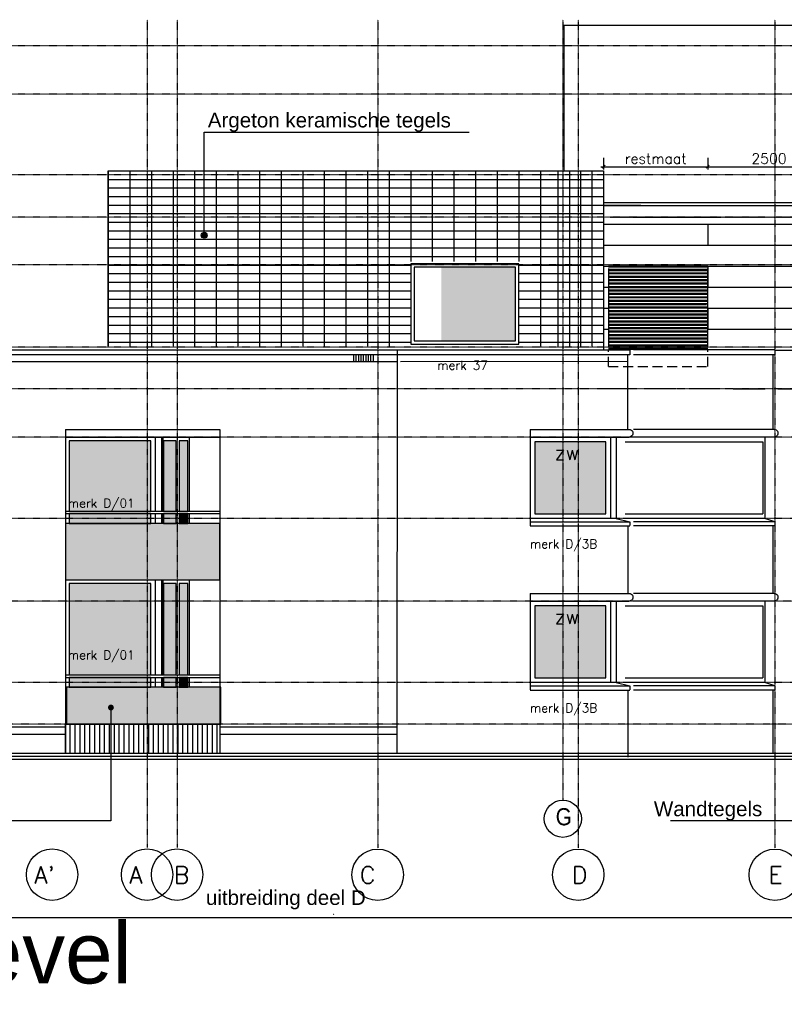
# Model space of a CAD drawing. Extents: x -541908 to 43837, y -41121 to 66863.
# Tile 20 of 41: x -349339 to -333734, y -41121 to -21014. Entities that reach past the tile are written whole.
import ezdxf

# ---------------------------------------------------------------- set-up
doc = ezdxf.new("R2010")
doc.units = 0
doc.header["$LTSCALE"] = 10
doc.header["$MEASUREMENT"] = 0
doc.header["$PDMODE"] = 3
doc.header["$PDSIZE"] = 0.1
for name, pattern in [('DASHDOT', [1, 0.5, -0.25, 0, -0.25]), ('DASHDOT2', [0.5, 0.25, -0.125, 0, -0.125]), ('DASHED', [0.75, 0.5, -0.25]), ('DD1', [2.66667, 1.66667, -0.5, 0, -0.5])]:
    doc.linetypes.add(name, pattern=pattern)
doc.layers.get('0').update_dxf_attribs({"linetype": 'CONTINUOUS'})
doc.layers.get('DEFPOINTS').update_dxf_attribs({"linetype": 'CONTINUOUS'})
for name, color, linetype in [('_MATERIAAL_GEVELS', 3, 'CONTINUOUS'), ('A--L$1A-_RASTER_NR_02', 21, 'CONTINUOUS'), ('A--L$1A-_RASTER_NR_10', 171, 'CONTINUOUS'), ('A--L$7A-_STRAMIEN', 1, 'DASHDOT'), ('A--L$7A1-_STRAMIEN', 1, 'CONTINUOUS'), ('A--L$7A3-_STRAMIEN', 3, 'CONTINUOUS'), ('A--L01G1_ACEER', 1, 'CONTINUOUS'), ('A--L07GC8_STRAMIEN', 8, 'DASHDOT2'), ('A--L21A2_ISOLATIE', 1, 'CONTINUOUS'), ('A--L21D3_BUITENWAND', 3, 'CONTINUOUS'), ('A--L21G1_BUITENWAND', 1, 'CONTINUOUS'), ('A--L21G2_BUITENWAND', 2, 'CONTINUOUS'), ('A--L21G3_BUITENWAND', 3, 'CONTINUOUS'), ('A--L31--', 2, 'CONTINUOUS'), ('A--L31A1_BUITENKOZIJN', 1, 'CONTINUOUS'), ('A--L31G2_BUITENKOZIJN', 2, 'CONTINUOUS'), ('A--M$1A-_F123-', 1, 'CONTINUOUS'), ('A--T$1A-35_TEKST', 3, 'CONTINUOUS'), ('A--T$7A8-_STRAMIEN', 8, 'DASHDOT'), ('A--T01A-70_TEKST', 5, 'CONTINUOUS'), ('NIEUWE_INDELING', 2, 'CONTINUOUS'), ('STRAMIEN', 1, 'DD1'), ('TEKST_KOZIJNMERK', 2, 'CONTINUOUS')]:
    doc.layers.add(name, color=color, linetype=linetype)
doc.styles.add('ALFA-0_25', font='ROMANS')
doc.styles.add('CITYBLEU', font='txt', dxfattribs={"width": 0.9})
doc.styles.add('HIEMSTRA', font='romans.shx')
doc.styles.add('PRES100', font='ARIALBD0.TTF', dxfattribs={"height": 10})
doc.styles.add('PRES35', font='ARIALBD0.TTF', dxfattribs={"height": 3.5})
doc.dimstyles.new('1op2', dxfattribs={"dimscale": 30, "dimtxt": 2.5, "dimasz": 2, "dimexe": 2, "dimexo": 0, "dimgap": 2, "dimtad": 1, "dimdec": 0, "dimzin": 0, "dimdsep": 46, "dimtxsty": 'HIEMSTRA', "dimblk1": 'OBLIQUE', "dimblk2": 'OBLIQUE', "dimsah": 1, "dimcen": -3, "dimdle": 2, "dimclrd": 2, "dimclre": 2, "dimclrt": 3, "dimadec": 0, "dimazin": 0, "dimtfac": 1, "dimtdec": 0, "dimtofl": 0, "dimtmove": 2, "dimatfit": 3, "dimldrblk": 'OBLIQUE', "dimfxl": 1, "dimtvp": 0.833333, "dimtolj": 1, "dimtzin": 0, "dimarcsym": 0})

# ---------------------------------------------------------------- blocks, each defined once
blk = doc.blocks.new('_DotSmall')
at = {"color": 0, "linetype": 'ByBlock', "const_width": 0.5}
blk.add_lwpolyline([(-0.0625, 0, 1), (0.0625, 0, 1)], format="xyb", close=True, dxfattribs=at)
blk = doc.blocks.new('_OBLIQUE')
at = {"color": 0, "linetype": 'ByBlock'}
blk.add_line((-0.5, -0.5), (0.5, 0.5), dxfattribs=at)
blk = doc.blocks.new('*D46')
at = {"layer": 'A--M$1A-_F123-', "color": 2, "linetype": 'Continuous', "lineweight": -2}
for p, q in [((-355204, -38440), (-355204, -39406)), ((-330661, -38440), (-330661, -39406)), ((-355264, -39346), (-330601, -39346))]:
    blk.add_line(p, q, dxfattribs=at)
at = {"layer": 'DEFPOINTS', "color": 0, "linetype": 'Continuous'}
for p in [(-355204, -38440), (-330661, -38440), (-330661, -39346)]:
    blk.add_point(p, dxfattribs=at)
at = {"layer": 'A--M$1A-_F123-', "color": 2, "linetype": 'Continuous', "lineweight": -2, "xscale": 300, "yscale": 300, "zscale": 300}
blk.add_blockref('_OBLIQUE', (-330661, -39346), dxfattribs=at)
at = {"layer": 'A--M$1A-_F123-', "color": 2, "linetype": 'Continuous', "lineweight": -2, "xscale": 300, "yscale": 300, "zscale": 300, "rotation": 180}
blk.add_blockref('_DotSmall', (-355204, -39346), dxfattribs=at)
at = {"layer": 'A--M$1A-_F123-', "color": 3, "linetype": 'Continuous', "insert": (-342933, -39248), "char_height": 75, "attachment_point": 5, "style": 'HIEMSTRA'}
blk.add_mtext('\\A1;.', dxfattribs=at)
blk = doc.blocks.new('*D57')
at = {"layer": 'A--M$1A-_F123-', "color": 2, "linetype": 'Continuous', "lineweight": -2}
for p, q in [((-337421, -23836), (-337421, -24076)), ((-335296, -23836), (-335296, -24076)), ((-337481, -24016), (-335236, -24016))]:
    blk.add_line(p, q, dxfattribs=at)
at = {"layer": 'DEFPOINTS', "color": 0, "linetype": 'Continuous'}
for p in [(-337421, -23836, 0), (-335296, -23836, 0), (-335296, -24016)]:
    blk.add_point(p, dxfattribs=at)
at = {"layer": 'A--M$1A-_F123-', "color": 2, "linetype": 'Continuous', "lineweight": -2, "xscale": 60, "yscale": 60, "zscale": 59.99999999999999, "rotation": 180}
blk.add_blockref('_OBLIQUE', (-337421, -24016), dxfattribs=at)
at = {"layer": 'A--M$1A-_F123-', "color": 2, "linetype": 'Continuous', "lineweight": -2, "xscale": 60, "yscale": 60, "zscale": 59.99999999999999}
blk.add_blockref('_OBLIQUE', (-335296, -24016), dxfattribs=at)
at = {"layer": 'A--M$1A-_F123-', "color": 3, "linetype": 'Continuous', "insert": (-336359, -23851), "char_height": 210, "attachment_point": 5, "style": 'HIEMSTRA'}
blk.add_mtext('\\A1;restmaat', dxfattribs=at)
blk = doc.blocks.new('*D58')
at = {"layer": 'A--M$1A-_F123-', "color": 2, "linetype": 'Continuous', "lineweight": -2}
for p, q in [((-335296, -23836), (-335296, -24076)), ((-332796, -23836), (-332796, -24076)), ((-335356, -24016), (-332736, -24016))]:
    blk.add_line(p, q, dxfattribs=at)
at = {"layer": 'DEFPOINTS', "color": 0, "linetype": 'Continuous'}
for p in [(-335296, -23836, 0), (-332796, -23836), (-332796, -24016)]:
    blk.add_point(p, dxfattribs=at)
at = {"layer": 'A--M$1A-_F123-', "color": 2, "linetype": 'Continuous', "lineweight": -2, "xscale": 60, "yscale": 60, "zscale": 59.99999999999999, "rotation": 180}
blk.add_blockref('_OBLIQUE', (-335296, -24016), dxfattribs=at)
at = {"layer": 'A--M$1A-_F123-', "color": 2, "linetype": 'Continuous', "lineweight": -2, "xscale": 60, "yscale": 60, "zscale": 59.99999999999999}
blk.add_blockref('_OBLIQUE', (-332796, -24016), dxfattribs=at)
at = {"layer": 'A--M$1A-_F123-', "color": 3, "linetype": 'Continuous', "insert": (-334046, -23851), "char_height": 210, "attachment_point": 5, "style": 'HIEMSTRA'}
blk.add_mtext('\\A1;2500', dxfattribs=at)

msp = doc.modelspace()

# ---------------------------------------------------------------- hatches: boundary and pattern name
at = {"layer": '_MATERIAAL_GEVELS'}
for points in [[(-345512.3, -25416.5, 1), (-345632.3, -25416.5, 1)], [(-347417, -35060.5, 1), (-347537, -35060.5, 1)]]:
    msp.add_hatch(color=1, dxfattribs=at).paths.add_polyline_path(points)
at = {"layer": 'A--L$1A-_RASTER_NR_02'}
h = msp.add_hatch(color=256, dxfattribs=at)
h.paths.add_polyline_path([(-341291.4, -27572.2), (-340734.9, -27572.2), (-340734.9, -26066.2), (-341291.4, -26066.2)])
h.paths.add_polyline_path([(-341291.4, -26066.2), (-341291.4, -27572.2), (-339220.4, -27572.2), (-339220.4, -26066.2)])
at = {"layer": 'A--L$1A-_RASTER_NR_10'}
for points in [[(-348328.6, -31049.3), (-346661.6, -31049.3), (-346661.6, -29616.2), (-348328.6, -29616.2)], [(-346405.7, -31049.3), (-346143.8, -31049.3), (-346143.8, -29616.2), (-346405.7, -29616.2)], [(-346081, -31049.3), (-345908.5, -31049.3), (-345908.5, -29616.2), (-346081, -29616.2)], [(-337376.1, -29632.9), (-338824.4, -29632.9), (-338824.4, -31104.5), (-337376.1, -31104.5)], [(-348328.9, -31299.2), (-346661.6, -31299.2), (-346661.6, -31099.3), (-348328.9, -31099.3)], [(-346405.7, -31299.2), (-346143.8, -31299.2), (-346143.8, -31099.3), (-346405.7, -31099.3)], [(-346081, -31299.2), (-345908.5, -31299.2), (-345908.5, -31099.3), (-346081, -31099.3)], [(-348328.6, -34393.8), (-346661.6, -34393.8), (-346661.6, -32529.3), (-348328.6, -32529.3)], [(-346405.7, -34393.8), (-346143.8, -34393.8), (-346143.8, -32529.3), (-346405.7, -32529.3)], [(-346081, -34393.8), (-345908.5, -34393.8), (-345908.5, -32529.3), (-346081, -32529.3)], [(-337376.1, -32982.9), (-338824.4, -32982.9), (-338824.4, -34454.5), (-337376.1, -34454.5)], [(-348328.9, -34643.8), (-346661.6, -34643.8), (-346661.6, -34443.8), (-348328.9, -34443.8)], [(-346405.7, -34643.8), (-346143.8, -34643.8), (-346143.8, -34443.8), (-346405.7, -34443.8)], [(-346081, -34643.8), (-345908.5, -34643.8), (-345908.5, -34443.8), (-346081, -34443.8)]]:
    msp.add_hatch(color=256, dxfattribs=at).paths.add_polyline_path(points)
at = {"layer": 'A--L31--', "linetype": 'Continuous'}
for points in [[(-348406.1, -32449.3), (-345254.2, -32449.3), (-345254.3, -31299.2), (-348406.1, -31299.2)], [(-348385.9, -35399.2), (-345234, -35399.2), (-345234, -34643.8), (-348385.8, -34643.8)]]:
    msp.add_hatch(color=70, dxfattribs=at).paths.add_polyline_path(points)

# ---------------------------------------------------------------- linework, layer by layer
at = {"layer": '_MATERIAAL_GEVELS', "color": 1}
msp.add_line((-345572.3, -23310.6, -10.7), (-340168.7, -23310.6, -10.7), dxfattribs=at)
at = {"layer": '_MATERIAAL_GEVELS', "color": 1, "elevation": -10.7}
for points in [[(-345572.3, -25416.5), (-345572.3, -23310.6)], [(-331320.2, -34549.6), (-331320.2, -37375.4), (-336059.6, -37375.4)], [(-347477, -35060.5), (-347477, -37375.4), (-352216.4, -37375.4)]]:
    msp.add_lwpolyline(points, dxfattribs=at)
at = {"layer": '_MATERIAAL_GEVELS', "color": 1}
msp.add_circle((-345572.3, -25416.5, -10.7), 60, dxfattribs=at)
at = {"layer": 'A--L$7A-_STRAMIEN'}
for p, q in [((-346738.7, -21013.8, -9.7), (-346738.7, -37920, -9.7)), ((-346126.4, -21013.8, -9.7), (-346126.4, -37920, -9.7)), ((-342032.8, -21013.8, -9.7), (-342032.8, -37924.8, -9.7)), ((-337940, -21013.8, -9.7), (-337940, -37926.4, -9.7)), ((-333926.9, -21013.8, -9.7), (-333926.9, -37926.2, -9.7))]:
    msp.add_line(p, q, dxfattribs=at)
at = {"layer": 'A--L$7A1-_STRAMIEN'}
for centre, radius in [((-338254.2, -37332.2, -9.7), 379.5), ((-348677.7, -38472.7, -9.7), 525), ((-346738.6, -38472.7, -9.7), 525), ((-346126.2, -38472.7, -9.7), 525), ((-342032.6, -38474.6, -9.7), 525), ((-337939.8, -38474.6, -9.7), 525), ((-333926.7, -38474.6, -9.7), 525)]:
    msp.add_circle(centre, radius, dxfattribs=at)
at = {"layer": 'A--L01G1_ACEER'}
for p, q in [((-347532.4, -24099.1, -10.7), (-347532.4, -27686.5, -10.7)), ((-347091.4, -24099.1, -10.7), (-347091.4, -27686.5, -10.7)), ((-346650.4, -24099.1, -10.7), (-346650.4, -27686.5, -10.7)), ((-346209.4, -24099.1, -10.7), (-346209.4, -27686.5, -10.7)), ((-345768.4, -24099.1, -10.7), (-345768.4, -27686.5, -10.7)), ((-345327.4, -24099.1, -10.7), (-345327.4, -27686.5, -10.7)), ((-344886.4, -24099.1, -10.7), (-344886.4, -27686.5, -10.7)), ((-344445.4, -24099.1, -10.7), (-344445.4, -27686.5, -10.7)), ((-344004.4, -24099.1, -10.7), (-344004.4, -27686.5, -10.7)), ((-343563.4, -24099.1, -10.7), (-343563.4, -27686.5, -10.7)), ((-343122.4, -24099.1, -10.7), (-343122.4, -27686.5, -10.7)), ((-342681.4, -24099.1, -10.7), (-342681.4, -27686.5, -10.7)), ((-342240.4, -24099.1, -10.7), (-342240.4, -27686.5, -10.7)), ((-341799.4, -24099.1, -10.7), (-341799.4, -27686.5, -10.7)), ((-341358.4, -24099.1, -10.7), (-341358.4, -25951.6, -10.7)), ((-340917.4, -24099.1, -10.7), (-340917.4, -25951.6, -10.7)), ((-340476.4, -24099.1, -10.7), (-340476.4, -25951.6, -10.7)), ((-340035.4, -24099.1, -10.7), (-340035.4, -25951.6, -10.7)), ((-339594.4, -24099.1, -10.7), (-339594.4, -25951.6, -10.7)), ((-339153.4, -24099.1, -10.7), (-339153.4, -25951.6, -10.7)), ((-338712.4, -24099.1, -10.7), (-338712.4, -27686.5, -10.7)), ((-338119.1, -24099.1, -10.7), (-338119.1, -27686.5, -10.7)), ((-337885.6, -27686.5, -10.7), (-337885.6, -24099.1, -10.7)), ((-337659.7, -24099.1, -10.7), (-337659.7, -27699.2, -10.7)), ((-347532.4, -24274.1, -10.7), (-337421.3, -24274.1, -10.7)), ((-347532.4, -24449.1, -10.7), (-337421.3, -24449.1, -10.7)), ((-347532.4, -24624.1, -10.7), (-337421.3, -24624.1, -10.7)), ((-347532.4, -24799.1, -10.7), (-336663.6, -24799.1, -10.7)), ((-347532.4, -24974.1, -10.7), (-337421.3, -24974.1, -10.7)), ((-347532.4, -25149.1, -10.7), (-337421.3, -25149.1, -10.7)), ((-347532.4, -25324.1, -10.7), (-337421.3, -25324.1, -10.7)), ((-347532.4, -25499.1, -10.7), (-337421.3, -25499.1, -10.7)), ((-347532.4, -25674.1, -10.7), (-337421.3, -25674.1, -10.7)), ((-347532.4, -25849.1, -10.7), (-337421.3, -25849.1, -10.7)), ((-347532.4, -26024.1, -10.7), (-341358.4, -26024.1, -10.7)), ((-339153.4, -26024.1, -10.7), (-337421.3, -26024.1, -10.7)), ((-347532.4, -26199.1, -10.7), (-341358.4, -26199.1, -10.7)), ((-339153.4, -26199.1, -10.7), (-337421.3, -26199.1, -10.7)), ((-347532.4, -26374.1, -10.7), (-341358.4, -26374.1, -10.7)), ((-339153.4, -26374.1, -10.7), (-337421.3, -26374.1, -10.7)), ((-347532.4, -26549.1, -10.7), (-341358.4, -26549.1, -10.7)), ((-347532.4, -26724.1, -10.7), (-341358.4, -26724.1, -10.7)), ((-339153.4, -26549.1, -10.7), (-337421.3, -26549.1, -10.7)), ((-339153.4, -26724.1, -10.7), (-337421.3, -26724.1, -10.7)), ((-347532.4, -26899.1, -10.7), (-341358.4, -26899.1, -10.7)), ((-339153.4, -26899.1, -10.7), (-337421.3, -26899.1, -10.7)), ((-347532.4, -27074.1, -10.7), (-341358.4, -27074.1, -10.7)), ((-339153.4, -27074.1, -10.7), (-337421.3, -27074.1, -10.7)), ((-347532.4, -27249.1, -10.7), (-341358.4, -27249.1, -10.7)), ((-339153.4, -27249.1, -10.7), (-337421.3, -27249.1, -10.7)), ((-347532.4, -27424.1, -10.7), (-341358.4, -27424.1, -10.7)), ((-341799.4, -27424.1, -10.7), (-341799.4, -27559.2, -10.7)), ((-341358.4, -27489.1, -10.7), (-341358.4, -27624.2, -10.7)), ((-339153.4, -27424.1, -10.7), (-337421.3, -27424.1, -10.7)), ((-347532.4, -27599.1, -10.7), (-341358.4, -27599.1, -10.7)), ((-339153.4, -27599.1, -10.7), (-337421.3, -27599.1, -10.7))]:
    msp.add_line(p, q, dxfattribs=at)
at = {"layer": 'A--L07GC8_STRAMIEN'}
msp.add_line((-337279.2, -25049.3, -10.7), (-286226.3, -25049.3, -10.7), dxfattribs=at)
at = {"layer": 'A--L21A2_ISOLATIE', "linetype": 'Continuous', "ltscale": 10}
for p, q in [((-335296.3, -26046.8, -10.9), (-337321.3, -26046.9, -10.7)), ((-335296.3, -26066.8, -10.9), (-337321.3, -26066.9, -10.7)), ((-335296.3, -26116.8, -10.9), (-337321.3, -26116.9, -10.7)), ((-335296.3, -26136.8, -10.9), (-337321.3, -26136.9, -10.7)), ((-335296.3, -26186.9, -10.9), (-337321.3, -26187, -10.6)), ((-335296.3, -26206.9, -10.9), (-337321.3, -26207, -10.7)), ((-335296.3, -26256.9, -10.4), (-337321.3, -26257, -10.6)), ((-335296.3, -26276.9, -10.4), (-337321.3, -26277, -10.7)), ((-335296.3, -26327, -10.4), (-337321.2, -26327, -10.6)), ((-335296.3, -26347, -10.4), (-337321.2, -26347, -10.6)), ((-335296.3, -26397, -10.4), (-337321.2, -26397, -10.6)), ((-335296.3, -26417, -10.4), (-337321.2, -26417, -10.6)), ((-335296.2, -26467, -10.4), (-337321.2, -26467.1, -10.6)), ((-335296.2, -26487, -10.4), (-337321.2, -26487.1, -10.6)), ((-335296.2, -26537, -10.4), (-337321.2, -26537.1, -10.6)), ((-335296.2, -26557, -10.4), (-337321.2, -26557.1, -10.6)), ((-335296.2, -26607.1, -10.3), (-337321.2, -26607.1, -10.5)), ((-335296.2, -26627.1, -10.3), (-337321.2, -26627.1, -10.6)), ((-335296.2, -26677.1, -10.3), (-337321.2, -26677.1, -10.5)), ((-335296.2, -26697.1, -10.3), (-337321.2, -26697.1, -10.6)), ((-335296.2, -26747.1, -10.3), (-337321.2, -26747.2, -10.5)), ((-335296.2, -26767.1, -10.3), (-337321.2, -26767.2, -10.5)), ((-335296.2, -26817.1, -10.3), (-337321.2, -26817.2, -10.5)), ((-335321.2, -26837.1, -10.5), (-337321.2, -26837.2, -10.5)), ((-335296.3, -26887.2, -10.5), (-337321.2, -26887.2, -10.5)), ((-335296.3, -26907.2, -10.5), (-337321.2, -26907.2, -10.5)), ((-335296.3, -26957.2, -10.5), (-337321.2, -26957.2, -10.5)), ((-335296.3, -26977.2, -10.5), (-337321.2, -26977.2, -10.5)), ((-335296.2, -27027.2, -10.5), (-337321.2, -27027.3, -10.5)), ((-335296.2, -27047.2, -10.5), (-337321.2, -27047.3, -10.5)), ((-335296.2, -27097.2, -10.5), (-337321.2, -27097.3, -10.5)), ((-335296.2, -27117.2, -10.5), (-337321.2, -27117.3, -10.5)), ((-335296.2, -27167.3, -10.5), (-337321.2, -27167.4, -10.4)), ((-335296.2, -27187.3, -10.5), (-337321.2, -27187.4, -10.4)), ((-335296.2, -27237.3, -10.5), (-337321.2, -27237.4, -10.4)), ((-335296.2, -27257.3, -10.5), (-337321.2, -27257.4, -10.4)), ((-335296.2, -27307.4, -10.4), (-337321.2, -27307.4, -10.4)), ((-335296.2, -27327.4, -10.4), (-337321.2, -27327.4, -10.4)), ((-335296.2, -27377.4, -10.4), (-337321.2, -27377.4, -10.4)), ((-335296.2, -27397.4, -10.4), (-337321.2, -27397.4, -10.4)), ((-335296.2, -27447.4, -10.4), (-337321.2, -27447.5, -10.4)), ((-335296.2, -27467.4, -10.4), (-337321.2, -27467.5, -10.4)), ((-335296.2, -27517.4, -10.4), (-337321.2, -27517.5, -10.4)), ((-335296.2, -27537.4, -10.4), (-337321.2, -27537.5, -10.4)), ((-335296.2, -27587.5, -10.4), (-337321.2, -27587.5, -10.3)), ((-335296.2, -27607.5, -10.4), (-337321.2, -27607.5, -10.4)), ((-335296.2, -27657.5, -10.4), (-337321.2, -27657.5, -10.3)), ((-335296.2, -27677.5, -10.4), (-337321.2, -27677.5, -10.4)), ((-335296.3, -27727.5, -10.7), (-337321.2, -27727.6, -10.3)), ((-335296.3, -27747.5, -10.7), (-337321.2, -27747.6, -10.3))]:
    msp.add_line(p, q, dxfattribs=at)
at = {"layer": 'A--L21D3_BUITENWAND', "color": 3}
for p, q in [((-337421.3, -24749.2, -10.7), (-332182.4, -24749.3, -10.6)), ((-337421.3, -25188.9, -10.7), (-332182.4, -25188.9, -10.6)), ((-337421.3, -25617.9, -10.7), (-332182.4, -25617.9, -10.6)), ((-337421.3, -26046.9, -10.7), (-332182.4, -26046.9, -10.6)), ((-335296.3, -26475.9, -9.7), (-332182.4, -26475.9, -10.6)), ((-335296.3, -26904.9, -9.9), (-332182.4, -26904.9, -10.6)), ((-335296.3, -27333.9, -9.9), (-332182.4, -27333.9, -10.6)), ((-333926.9, -27762.9, -9.7), (-332182.4, -27762.9, -10.6))]:
    msp.add_line(p, q, dxfattribs=at)
at = {"layer": 'A--L21G1_BUITENWAND'}
for p, q in [((-338233.6, -21124.1, -10.7), (-321089.4, -21124.1, -10.7)), ((-338233.6, -21124.1, -10.7), (-338233.6, -24099.1, -10.7)), ((-337421.3, -26475.9, -10.7), (-337321.3, -26475.9, -10.6)), ((-337421.3, -26904.9, -10.7), (-337321.3, -26904.9, -10.6)), ((-337421.3, -26904.9, -10.7), (-337321.3, -26904.9, -10.6)), ((-337421.3, -27333.9, -10.7), (-337321.3, -27333.9, -10.6)), ((-342520.1, -27999.2, -25.3), (-342520.1, -27859.2, -25.3)), ((-342470.1, -27999.2, -25.3), (-342470.1, -27859.2, -25.3)), ((-342420.1, -27999.2, -25.3), (-342420.1, -27859.2, -25.3)), ((-342370.1, -27999.2, -25.3), (-342370.1, -27859.2, -25.3)), ((-342320.1, -27999.2, -25.3), (-342320.1, -27859.2, -25.3)), ((-342270.1, -27999.2, -25.3), (-342270.1, -27859.2, -25.3)), ((-342220.1, -27999.2, -25.3), (-342220.1, -27859.2, -25.3)), ((-342170.1, -27999.2, -25.3), (-342170.1, -27859.2, -25.3)), ((-342120.1, -27999.2, -25.3), (-342120.1, -27859.2, -25.3)), ((-341631.2, -27999.2, -9.7), (-355206, -27998.3, -26.8)), ((-336927.7, -27995.8, -26.8), (-341566.5, -27999.2, -9.7)), ((-355207.6, -35454.3, -16.5), (-348406.2, -35454.3, -16.5)), ((-345254.1, -35454.7, -8.3), (-341636.8, -35454.2, -16.1)), ((-355207.6, -35604.3, -16.5), (-348406.2, -35604.3, -16.5)), ((-345254.1, -35604.7, -8.3), (-341636.9, -35604.2, -16.1))]:
    msp.add_line(p, q, dxfattribs=at)
at = {"layer": 'A--L21G2_BUITENWAND'}
for p, q in [((-338712.4, -24099.1, -10.7), (-337421.3, -24099.1, -10.7)), ((-338356.1, -24099.1, -10.7), (-338356.1, -27685.1, -10.7)), ((-337421.3, -24099.1, -10.7), (-337421.3, -27759.2, -10.7))]:
    msp.add_line(p, q, dxfattribs=at)
at = {"layer": 'A--L21G2_BUITENWAND', "elevation": -10.7}
msp.add_lwpolyline([(-347532.4, -27686.5), (-347532.4, -24099.1), (-338356.1, -24099.1), (-338356.1, -27686.5)], dxfattribs=at)
at = {"layer": 'A--L21G3_BUITENWAND'}
msp.add_line((-337421.3, -27759.2, -10.7), (-352998.7, -27759.2, -10.7), dxfattribs=at)
at = {"layer": 'A--L31--'}
msp.add_line((-337421.3, -24806.4, -10.7), (-332182.4, -24806.4, -10.6), dxfattribs=at)
at = {"layer": 'A--L31--', "color": 3, "linetype": 'Continuous'}
for p, q in [((-335296.3, -25188.9, -10.9), (-335296.3, -25617.9, -10.9)), ((-335296.3, -26059.4, -10.7), (-335296.3, -26475.9, -10.7)), ((-335296.3, -26917.4, -10.5), (-335296.3, -27333.9, -10))]:
    msp.add_line(p, q, dxfattribs=at)
at = {"layer": 'A--L31--', "linetype": 'Continuous'}
for p, q in [((-337321.3, -26096.9, -10.7), (-337321.3, -27699.2, -10)), ((-337321.3, -26136.9, -10.7), (-335296.3, -26136.9, -10.7)), ((-335296.3, -26136.9, -10.7), (-335697.2, -26136.9, -10.7)), ((-335296.3, -27699.2, -10.7), (-335296.3, -26096.9, -10.9)), ((-336926.7, -29384.6, -33.2), (-336927.8, -27859.2, -26.3)), ((-336926.7, -29384.6, -33.2), (-336927.8, -27859.2, -26.3)), ((-336887.8, -27759.2, -8.8), (-336887.8, -27859.2, -8.8)), ((-333967, -27858.8, -9.7), (-333967, -29380, -9.7)), ((-346420, -29537.3, -15.1), (-346420, -31049.3, -9.7)), ((-345878.7, -29536.8, -18.3), (-345878.8, -31048.8, -12.1)), ((-345878.8, -31098.8, -12.2), (-345878.8, -31299.2, -12.3)), ((-336926.6, -31352.9, -26.2), (-336925.6, -32721.2, -26.2)), ((-333967, -31351.2, -9.7), (-333967, -32730, -9.7)), ((-346420, -32449.3, -7.4), (-346420, -34393.8, -9.7)), ((-345878.7, -32449.3, -6.8), (-345878.8, -34393.4, -12.1)), ((-345878.8, -34443.4, -12.2), (-345878.8, -34643.3, -30)), ((-336926.6, -34702.9, -26.2), (-336925.6, -36071.2, -26.2)), ((-333967, -34702.9, -10.1), (-333967, -35999.1, -9.7))]:
    msp.add_line(p, q, dxfattribs=at)
at = {"layer": 'A--L31--', "color": 2, "linetype": 'DASHED', "ltscale": 40}
for p, q in [((-337321.3, -28096.9, -10.7), (-337321.3, -27759.2, -9.2)), ((-335296.3, -28096.9, -10.9), (-335296.3, -27758.8, -10.1)), ((-337321.3, -28096.9, -10.7), (-335296.3, -28096.9, -10.9))]:
    msp.add_line(p, q, dxfattribs=at)
at = {"layer": 'A--L31--', "color": 1, "linetype": 'Continuous'}
for p, q in [((-333926.9, -27758.8, -9.8), (-336808.5, -27758.8, -9.8)), ((-333926.9, -27858.8, -9.8), (-336808.5, -27858.8, -9.8)), ((-333926.9, -27758.8, -9.8), (-333926.9, -27859.2, -9.7)), ((-333943.3, -29380, -9.8), (-336808.5, -29380, -9.8)), ((-333943.3, -29537.3, -9.7), (-336808.5, -29537.3, -9.7)), ((-334128.6, -29537.3, -9.7), (-334130, -31199.2, -10.7)), ((-336978.6, -29634.2, -9.7), (-334170, -29634.2, -9.7)), ((-334170, -29634.2, -9.7), (-334170, -31104.2, -9.7)), ((-336978.6, -31104.2, -9.7), (-334170, -31104.2, -9.7)), ((-334130, -31199.2, -10.7), (-337010.3, -31199.2, -27.2)), ((-333928.2, -31270.5, -9.8), (-336808.5, -31270.5, -26.3)), ((-333928.2, -31352.9, -9.8), (-336808.5, -31352.9, -26.3)), ((-333928.2, -31270.5, -9.8), (-334130, -31199.2, -10.7)), ((-333943.3, -32730, -9.8), (-336808.5, -32730, -9.8)), ((-333943.3, -32887.3, -9.7), (-336808.5, -32887.3, -9.7)), ((-333943.3, -32887.3, -9.7), (-336808.5, -32887.3, -9.7)), ((-334128.6, -32887.3, -9.7), (-334130, -34549.2, -10.7)), ((-336978.6, -32984.2, -9.7), (-334170, -32984.2, -9.7)), ((-334170, -32984.2, -9.7), (-334170, -34454.2, -9.7)), ((-334130, -34549.2, -10.7), (-337010.3, -34549.2, -27.2)), ((-336978.6, -34454.2, -9.7), (-334170, -34454.2, -9.7)), ((-333928.2, -34620.5, -9.8), (-334130, -34549.2, -10.7)), ((-333928.2, -34620.5, -9.8), (-336808.5, -34620.5, -26.3)), ((-333928.2, -34620.5, -9.8), (-336808.5, -34620.5, -26.3)), ((-333928.2, -34702.9, -9.8), (-336808.5, -34702.9, -26.3)), ((-348406.2, -35999.1, -9.7), (-348406.2, -35393.8, -17.2)), ((-348306.2, -35999.1, -9.7), (-348306.2, -35393.8, -17.2)), ((-348206.2, -35999.1, -9.7), (-348206.2, -35393.8, -17.2)), ((-348106.2, -35999.1, -9.7), (-348106.2, -35393.8, -17.2)), ((-348006.2, -35999.1, -9.7), (-348006.2, -35393.8, -17.2)), ((-347906.2, -35999.1, -9.7), (-347906.2, -35393.8, -17.2)), ((-347806.2, -35999.1, -9.7), (-347806.2, -35393.8, -17.2)), ((-347706.2, -35999.1, -9.7), (-347706.2, -35393.8, -17.2)), ((-347606.2, -35999.1, -9.7), (-347606.2, -35393.8, -17.2)), ((-347506.2, -35999.1, -9.7), (-347506.2, -35393.8, -17.2)), ((-347406.2, -35999.1, -9.7), (-347406.2, -35393.8, -17.2)), ((-347306.2, -35999.1, -9.7), (-347306.2, -35393.8, -17.2)), ((-347206.2, -35999.1, -9.7), (-347206.2, -35393.8, -17.2)), ((-347106.2, -35999.1, -9.7), (-347106.2, -35393.8, -17.2)), ((-347006.2, -35999.1, -9.7), (-347006.2, -35393.8, -17.2)), ((-346906.2, -35999.1, -9.7), (-346906.2, -35393.8, -17.2)), ((-346806.2, -35999.1, -9.7), (-346806.2, -35393.8, -17.2)), ((-346706.2, -35999.1, -9.7), (-346706.2, -35393.8, -17.2)), ((-346606.2, -35999.1, -9.7), (-346606.2, -35393.8, -17.2)), ((-346506.2, -35999.1, -9.7), (-346506.2, -35393.8, -17.2)), ((-346406.2, -35999.1, -9.7), (-346406.2, -35393.8, -17.2)), ((-346306.2, -35999.1, -9.7), (-346306.2, -35393.8, -17.2)), ((-346206.2, -35999.1, -9.7), (-346206.2, -35393.8, -17.2)), ((-346106.2, -35999.1, -9.7), (-346106.2, -35393.8, -17.2)), ((-346006.2, -35999.1, -9.7), (-346006.2, -35393.8, -17.2)), ((-345906.2, -35999.1, -9.7), (-345906.2, -35393.8, -17.2)), ((-345806.2, -35999.1, -9.7), (-345806.2, -35393.8, -17.2)), ((-345706.2, -35999.1, -9.7), (-345706.2, -35393.8, -17.2)), ((-345606.2, -35999.1, -9.7), (-345606.2, -35393.8, -17.2)), ((-345506.2, -35999.1, -9.7), (-345506.2, -35393.8, -17.2)), ((-345406.2, -35999.1, -9.7), (-345406.2, -35393.8, -17.2)), ((-345306.2, -35999.1, -9.7), (-345306.2, -35393.8, -17.2))]:
    msp.add_line(p, q, dxfattribs=at)
at = {"layer": 'A--L31--', "color": 2, "linetype": 'Continuous'}
for p, q in [((-346575.1, -29536.3, -18.3), (-346575.1, -31049.3, -16.2)), ((-346444.2, -29537.3, -15), (-346444.2, -31049.3, -13)), ((-346575.1, -31099.3, -16.3), (-346575.1, -31299.2, -16.8)), ((-346444.2, -31099.3, -13.1), (-346444.2, -31299.2, -13.5)), ((-346420, -31099.3, -9.9), (-346420, -31299.2, -10.3)), ((-346575.1, -32449.3, -7.6), (-346575.1, -34393.8, -16.2)), ((-346444.1, -32449.3, -7.4), (-346444.2, -34393.8, -13)), ((-346575.1, -34443.8, -16.3), (-346575.1, -34643.8, -34.9)), ((-346444.2, -34443.8, -13.1), (-346444.2, -34643.8, -31.7)), ((-346420, -34443.8, -9.9), (-346420, -34643.8, -28.5))]:
    msp.add_line(p, q, dxfattribs=at)
at = {"layer": 'A--L31--', "color": 1, "linetype": 'Continuous'}
for points, elevation in [([(-348328.6, -31049.3), (-346661.6, -31049.3), (-346661.6, -29616.2), (-348328.6, -29616.2)], 4.4), ([(-346405.7, -31049.3), (-346143.8, -31049.3), (-346143.8, -29616.2), (-346405.7, -29616.2)], -9.7), ([(-346081, -31049.3), (-345908.5, -31049.3), (-345908.5, -29616.2), (-346081, -29616.2)], -9.7), ([(-348328.9, -31299.2), (-346661.6, -31299.2), (-346661.6, -31099.3), (-348328.9, -31099.3)], 7.6), ([(-346405.7, -31299.2), (-346143.8, -31299.2), (-346143.8, -31099.3), (-346405.7, -31099.3)], -11.1), ([(-346081, -31299.2), (-345908.5, -31299.2), (-345908.5, -31099.3), (-346081, -31099.3)], -11.1), ([(-348328.6, -34393.8), (-346661.6, -34393.8), (-346661.6, -32529.3), (-348328.6, -32529.3)], 4.4), ([(-346405.7, -34393.8), (-346143.8, -34393.8), (-346143.8, -32529.3), (-346405.7, -32529.3)], -9.7), ([(-346081, -34393.8), (-345908.5, -34393.8), (-345908.5, -32529.3), (-346081, -32529.3)], -9.7), ([(-348328.9, -34643.8), (-346661.6, -34643.8), (-346661.6, -34443.8), (-348328.9, -34443.8)], 7.6), ([(-346405.7, -34643.8), (-346143.8, -34643.8), (-346143.8, -34443.8), (-346405.7, -34443.8)], -11.1), ([(-346081, -34643.8), (-345908.5, -34643.8), (-345908.5, -34443.8), (-346081, -34443.8)], -11.1)]:
    msp.add_lwpolyline(points, close=True, dxfattribs=dict(at, elevation=elevation))
at = {"layer": 'A--L31--', "linetype": 'Continuous', "elevation": -9.7}
for points in [[(-348406.1, -32449.3), (-345254.2, -32449.3), (-345254.3, -31299.2), (-348406.1, -31299.2)], [(-348385.9, -35399.2), (-345234, -35399.2), (-345234, -34643.8), (-348385.8, -34643.8)]]:
    msp.add_lwpolyline(points, close=True, dxfattribs=at)
at = {"layer": 'A--L31A1_BUITENKOZIJN'}
for p, q in [((-337511.5, -28549.2, -8.3), (-337511.5, -28549.2, -10.6)), ((-336857.7, -28549.2, -9.9), (-337511.5, -28549.2, -9.7)), ((-336857.7, -28549.2, -8.3), (-336857.7, -28549.2, -10.6)), ((-336597.8, -28549.2, -8.3), (-336597.8, -28549.2, -10.7)), ((-335946.2, -28549.2, -10.2), (-336597.8, -28549.2, -10)), ((-335946.2, -28549.2, -8.4), (-335946.2, -28549.2, -10.7)), ((-335686.3, -28549.2, -8.3), (-335686.3, -28549.2, -10.7)), ((-335034.7, -28549.2, -10.2), (-335686.3, -28549.2, -10)), ((-335034.7, -28549.2, -8.3), (-335034.7, -28549.2, -10.7)), ((-334774.8, -28549.2, -8.3), (-334774.8, -28549.2, -10.7)), ((-334774.8, -28549.2, -10.2), (-334123.2, -28549.2, -10)), ((-334123.2, -28549.2, -8.3), (-334123.2, -28549.2, -10.7)), ((-333863.3, -28549.2, -8.3), (-333863.3, -28549.2, -10.6)), ((-333863.3, -28549.2, -9.9), (-332492.5, -28549.2, -11))]:
    msp.add_line(p, q, dxfattribs=at)
at = {"layer": 'A--L31G2_BUITENKOZIJN', "elevation": -10.7}
for points in [[(-341358.4, -27639.2), (-339153.4, -27639.2), (-339153.4, -25999.2), (-341358.4, -25999.2)], [(-341291.4, -27572.2), (-339220.4, -27572.2), (-339220.4, -26066.2), (-341291.4, -26066.2)]]:
    msp.add_lwpolyline(points, close=True, dxfattribs=at)
at = {"layer": 'A--T$7A8-_STRAMIEN', "color": 8}
for p, q in [((-284900.4, -21549.2, -10.7), (-352932.8, -21549.2, -10.7)), ((-284900.4, -22537.2, -10.7), (-352932.8, -22537.2, -10.7)), ((-284900.4, -24184.2, -10.7), (-357435.2, -24184.2, -10.7)), ((-284900.4, -25049.2, -10.7), (-357435.2, -25049.2, -10.7)), ((-284900.4, -26022.2, -10.7), (-357435.2, -26022.2, -10.7)), ((-284900.4, -27699.2, -10.7), (-357435.2, -27699.2, -9.7)), ((-284900.4, -28549.2, -10.7), (-357435.2, -28549.2, -10.7)), ((-284890.2, -29537.2, -10.7), (-357435.2, -29537.2, -10.7)), ((-284900.4, -31199.2, -10.7), (-357435.2, -31199.2, -10.7)), ((-284726.8, -32887.2, -10.7), (-357435.2, -32887.2, -10.7)), ((-284900.4, -34549.2, -10.7), (-352932.8, -34549.2, -10.7)), ((-333497.3, -35399.2, -10.7), (-359604.9, -35399.2, -9.7))]:
    msp.add_line(p, q, dxfattribs=at)
at = {"layer": 'NIEUWE_INDELING'}
for p, q in [((-336887.8, -27759.2, -8.8), (-355245.9, -27759.2, -26.3)), ((-336887.8, -27859.2, -8.8), (-355245.9, -27859.2, -26.3))]:
    msp.add_line(p, q, dxfattribs=at)
at = {"layer": 'NIEUWE_INDELING', "color": 3}
for p, q in [((-341637.2, -35999.1, -9.7), (-341631, -27756.3, -9.7)), ((-348406, -29380, -9.7), (-348406.2, -35999.1, -9.7)), ((-348406, -29380, -9.7), (-345254.2, -29380, -9.7)), ((-348405.9, -29537.3, -9.7), (-345254.2, -29537.3, -18.3)), ((-345254.2, -29380, -9.7), (-345254.5, -35999.1, -18.3)), ((-338920.6, -29537.3, -9.7), (-336902.7, -29537.2, -26.3)), ((-338919.3, -29380, -9.7), (-336902.8, -29380, -26.3)), ((-338919.3, -29380, -9.7), (-338919.3, -31350.5, -9.7)), ((-338919.3, -31270.5, -9.7), (-336887.8, -31270.5, -26.3)), ((-338919.3, -31352.9, -9.7), (-336887.8, -31352.9, -26.3)), ((-337167.1, -31199.2, -9.7), (-336887.8, -31270.5, -26.3)), ((-336887.8, -31270.5, -26.3), (-336887.7, -31346.4, -43.3)), ((-348406.1, -32449.3, -9.7), (-345254.2, -32449.3, -6)), ((-338919.3, -32730, -9.7), (-336902.9, -32730, -26.3)), ((-338919.3, -32730, -9.7), (-338919.3, -34700.5, -9.7)), ((-338920.6, -32887.3, -9.7), (-336902.7, -32887.2, -26.3)), ((-337167.1, -34549.2, -9.7), (-336887.8, -34620.5, -26.3)), ((-338919.3, -34620.5, -9.7), (-336887.8, -34620.5, -26.3)), ((-338919.3, -34702.9, -9.7), (-336887.8, -34702.9, -26.3)), ((-336887.8, -34620.5, -26.3), (-336887.7, -34696.4, -43.3)), ((-348410.7, -35393.8, -25.8), (-345254.5, -35393.8, -25.8)), ((-333297.3, -36119.1, -9.7), (-359525.7, -36119.1, -9.7)), ((-333297.3, -35999.1, -9.7), (-359525.6, -35999.1, -9.7)), ((-333297.3, -36059.1, -9.7), (-359525.6, -36059.1, -9.7))]:
    msp.add_line(p, q, dxfattribs=at)
at = {"layer": 'NIEUWE_INDELING', "color": 1}
for p, q in [((-337281.1, -29537.2, -9.7), (-337281.1, -31199.2, -9.7)), ((-337167.1, -29537.2, -9.7), (-337167.1, -31199.2, -9.7)), ((-348407.5, -31049.3, -9.7), (-345254.3, -31049.3, -9.7)), ((-348407.5, -31099.3, -9.7), (-345254.3, -31099.3, -9.7)), ((-337211.5, -31199.2, -9.7), (-338919.3, -31199.3, -9.7)), ((-333928.2, -31270.5, -9.8), (-333928.2, -31346.4, -26.8)), ((-337281.1, -32887.2, -9.7), (-337281.1, -34549.2, -9.7)), ((-337167.1, -32887.2, -9.7), (-337167.1, -34549.2, -9.7)), ((-348407.5, -34393.8, -9.7), (-345254.3, -34393.8, -9.7)), ((-348407.5, -34443.8, -9.7), (-345254.3, -34443.8, -9.7)), ((-337211.5, -34549.2, -9.7), (-338919.3, -34549.3, -9.7)), ((-333928.2, -34620.5, -9.8), (-333928.2, -34696.4, -26.8))]:
    msp.add_line(p, q, dxfattribs=at)
at = {"layer": 'NIEUWE_INDELING', "color": 1, "elevation": -9.7}
for points in [[(-338824.4, -31104.5), (-337376.1, -31104.5), (-337376.1, -29632.9), (-338824.4, -29632.9)], [(-338824.4, -34454.5), (-337376.1, -34454.5), (-337376.1, -32982.9), (-338824.4, -32982.9)]]:
    msp.add_lwpolyline(points, close=True, dxfattribs=at)
at = {"layer": 'NIEUWE_INDELING', "color": 3, "extrusion": (0, 0, -1)}
for centre in [(-336901.4, -29458.6, -26.3), (-336901.4, -32808.6, -26.3)]:
    msp.add_ellipse(centre, major_axis=(-55.6, 55.6), ratio=1, start_param=0.7670645, end_param=3.9438353, dxfattribs=at)
at = {"layer": 'NIEUWE_INDELING', "color": 1, "extrusion": (0, 0, -1)}
for centre in [(-333941.8, -29458.6, -9.8), (-333941.9, -32808.6, -9.8)]:
    msp.add_ellipse(centre, major_axis=(-55.6, 55.6), ratio=1, start_param=0.7670645, end_param=3.9438353, dxfattribs=at)
at = {"layer": 'STRAMIEN', "color": 8, "linetype": 'DASHDOT'}
msp.add_line((-338254.2, -21013.8, -9.7), (-338254.2, -36963.2, -9.7), dxfattribs=at)

# ---------------------------------------------------------------- texts
at = {"layer": '_MATERIAAL_GEVELS', "style": 'PRES35'}
for s, p in [('Argeton keramische tegels', (-345500.1, -23214.3, -10.7)), ('Wandtegels', (-336395.6, -37279.2, -10.7)), ('uitbreiding deel D', (-345537.8, -39091.8))]:
    msp.add_text(s, height=300, dxfattribs=at).set_placement(p)
at = {"layer": 'A--L$7A3-_STRAMIEN', "style": 'CITYBLEU', "width": 0.9}
msp.add_text('G', height=350, dxfattribs=at).set_placement((-338399.5, -37465.4, -9.7))
at = {"layer": 'A--L$7A3-_STRAMIEN', "style": 'HIEMSTRA'}
for s, p in [("A'", (-349040.6, -38653.5, -9.7)), ('A', (-347101.4, -38653.5, -9.7)), ('B', (-346193.6, -38653.5, -9.7)), ('C', (-342395.5, -38655.4, -9.7)), ('D', (-338067.6, -38655.4, -9.7)), ('E', (-334054.5, -38655.4, -9.7))]:
    msp.add_text(s, height=350, dxfattribs=at).set_placement(p)
at = {"layer": 'A--T$1A-35_TEKST', "style": 'ALFA-0_25'}
for p in [(-338422.5, -30003.6, -9.7), (-338422.5, -33353.6, -9.7)]:
    msp.add_text('zw', height=300, dxfattribs=at).set_placement(p)
at = {"layer": 'A--T01A-70_TEKST', "style": 'PRES100'}
msp.add_text('Westgevel', height=1250, dxfattribs=at).set_placement((-355204.4, -40694.5))
at = {"layer": 'TEKST_KOZIJNMERK', "style": 'HIEMSTRA'}
for s, p in [('merk 37', (-340818.4, -28161.2, -8.3)), ('merk D/01', (-348358, -30976.5, 6.8)), ('merk D/3B', (-338925.8, -31809.4, 2.3)), ('merk D/01', (-348358, -34076.7, 6.8)), ('merk D/3B', (-338925.8, -35159.4, 2.3))]:
    msp.add_text(s, height=180, dxfattribs=at).set_placement(p)

# ---------------------------------------------------------------- dimensions: what is measured, and where the dimension line sits
at = {"layer": 'A--M$1A-_F123-', "linetype": 'Continuous'}
for base, p1, p2, text, override, picture, middle in [((-335296.3, -24016, -10.5), (-337421.3, -23835.8, -10.7), (-335296.3, -23835.8, -10.9), 'restmaat', {"dimtxt": 7}, '*D57', (-336358.8, -23851, -10.5)), ((-330661.1, -39345.7), (-355204.4, -38439.6), (-330661.1, -38439.6), '.', {"dimasz": 10, "dimblk1": 'DotSmall'}, '*D46', (-342932.8, -39248.2))]:
    dim = msp.add_linear_dim(base=base, p1=p1, p2=p2, text=text, dimstyle='1op2', override=override, dxfattribs=at)
    dim.commit()
    dim.dimension.update_dxf_attribs({"geometry": picture, "text_midpoint": middle})
dim = msp.add_linear_dim(base=(-332796.3, -24016, -10.5), p1=(-335296.3, -23835.8, -10.9), p2=(-332796.3, -23835.8, -10.5), dimstyle='1op2', override={"dimtxt": 7}, dxfattribs=at)
dim.commit()
dim.dimension.update_dxf_attribs({"geometry": '*D58', "text_midpoint": (-334046.3, -23851, -10.5)})

doc.saveas('drawing.dxf')
